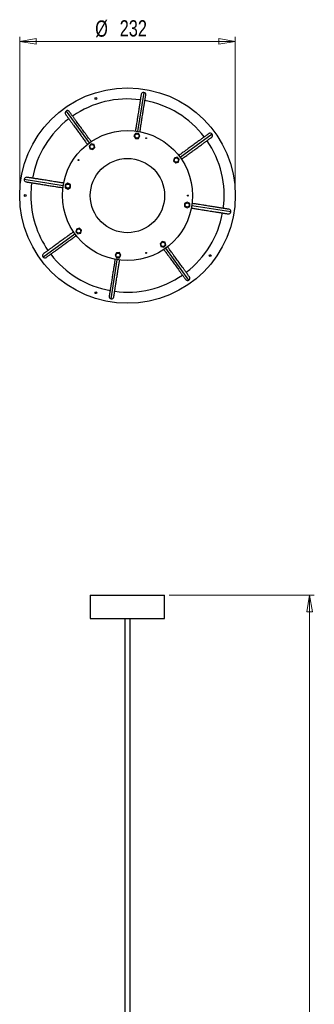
# Model space of a CAD drawing. Header units: millimetres. Extents: x 643 to 868, y 326 to 750.
# Tile 3 of 4: x 643 to 706, y 538 to 750. Entities that reach past the tile are written whole.
import ezdxf

# ---------------------------------------------------------------- set-up
doc = ezdxf.new("R2010")
doc.units = ezdxf.units.MM
doc.styles.add('SLDTEXTSTYLE0', font='TXT', dxfattribs={"width": 0.75})
doc.dimstyles.new('SLDDIMSTYLE0', dxfattribs={"dimtxt": 3.5, "dimasz": 3.556, "dimexe": 0, "dimexo": 0.0625, "dimgap": 0.875, "dimtad": 1, "dimdec": 0, "dimlfac": 5, "dimrnd": 1e-09, "dimzin": 12, "dimdsep": 46, "dimtxsty": 'SLDTEXTSTYLE0', "dimblk1": 'CLOSED', "dimblk2": 'CLOSED', "dimsah": 1, "dimcen": 0.09, "dimadec": 0, "dimazin": 3, "dimtfac": 1, "dimtdec": 0, "dimtofl": 0, "dimtmove": 0, "dimatfit": 3, "dimldrblk": 'CLOSED', "dimfxl": 0, "dimfrac": 2, "dimtolj": 1, "dimtzin": 12, "dimarcsym": 0})

# ---------------------------------------------------------------- blocks, each defined once
blk = doc.blocks.new('_Closed')
at = {"color": 0, "linetype": 'ByBlock', "lineweight": -2}
for p, q in [((-1, 0.166667), (0, 0)), ((-1, 0.166667), (-1, -0.166667)), ((0, 0), (-1, -0.166667)), ((0, 0), (-1, 0))]:
    blk.add_line(p, q, dxfattribs=at)
blk = doc.blocks.new('_D')
at = {"color": 7, "linetype": 'Continuous', "lineweight": 0}
for p, q in [((674.84, 625.77), (706.04, 625.77)), ((705.04, 325.83), (705.04, 625.77)), ((684.64, 325.83), (706.04, 325.83))]:
    blk.add_line(p, q, dxfattribs=at)
at = {"color": 7, "linetype": 'Continuous', "lineweight": 18, "xscale": 3.556, "yscale": 3.556}
for p, rotation in [((705.04, 625.77), 90.0000000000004), ((705.04, 325.83), 270.0000000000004)]:
    blk.add_blockref('_Closed', p, dxfattribs=dict(at, rotation=rotation))
at = {"color": 7, "linetype": 'Continuous', "lineweight": 18, "insert": (700.53, 475.92), "char_height": 3.5, "attachment_point": 1, "rotation": 90, "style": 'SLDTEXTSTYLE0'}
blk.add_mtext('1500', dxfattribs=at)
blk = doc.blocks.new('_D_1')
at = {"color": 7, "linetype": 'Continuous', "lineweight": 0}
for p, q in [((642.64, 712.82), (642.64, 746.02)), ((642.64, 745.02), (689.04, 745.02)), ((689.04, 712.82), (689.04, 746.02))]:
    blk.add_line(p, q, dxfattribs=at)
at = {"color": 7, "linetype": 'Continuous', "lineweight": 18, "xscale": 3.556, "yscale": 3.556, "rotation": 180.0000000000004}
blk.add_blockref('_Closed', (642.64, 745.02, 9.31), dxfattribs=at)
at = {"color": 7, "linetype": 'Continuous', "lineweight": 18, "xscale": 3.556, "yscale": 3.556}
blk.add_blockref('_Closed', (689.04, 745.02, 9.31), dxfattribs=at)
at = {"color": 7, "linetype": 'Continuous', "lineweight": 18, "char_height": 3.5, "attachment_point": 1, "style": 'SLDTEXTSTYLE0'}
for s, insert in [('%%c', (658.89, 749.53)), ('232', (664.17, 749.58))]:
    blk.add_mtext(s, dxfattribs=dict(at, insert=insert))

msp = doc.modelspace()

# ---------------------------------------------------------------- linework, layer by layer
at = {"color": 8, "linetype": 'Continuous', "lineweight": 25}
for p, q in [((669.36, 734.04), (668.03, 725.65)), ((652.62, 730.02), (657.61, 723.15)), ((684.05, 725.04), (677.17, 720.05)), ((643.62, 715.34), (652.02, 714.01)), ((688.07, 708.3), (679.67, 709.63)), ((647.64, 698.59), (654.52, 703.59)), ((679.07, 693.62), (674.07, 700.49)), ((662.32, 689.6), (663.65, 697.99))]:
    msp.add_line(p, q, dxfattribs=at)
at = {"color": 7, "linetype": 'Continuous', "lineweight": 25}
for p, q in [((667.55, 725.2), (667.24, 724.65)), ((668.18, 725.22), (667.55, 725.2)), ((668.51, 724.67), (668.18, 725.22)), ((667.24, 724.65), (667.57, 724.1)), ((667.57, 724.1), (668.21, 724.12)), ((668.21, 724.12), (668.51, 724.67)), ((658.02, 722.95), (657.59, 722.49)), ((657.59, 722.49), (657.76, 721.88)), ((657.76, 721.88), (658.38, 721.73)), ((658.64, 722.8), (658.02, 722.95)), ((658.38, 721.73), (658.82, 722.19)), ((658.82, 722.19), (658.64, 722.8)), ((675.9, 719.9), (675.75, 719.28)), ((675.75, 719.28), (676.21, 718.84)), ((676.51, 720.08), (675.9, 719.9)), ((676.21, 718.84), (676.82, 719.02)), ((676.97, 719.64), (676.51, 720.08)), ((676.82, 719.02), (676.97, 719.64)), ((652.99, 714.49), (652.45, 714.16)), ((652.45, 714.16), (652.46, 713.52)), ((652.46, 713.52), (653.02, 713.22)), ((653.55, 714.18), (652.99, 714.49)), ((653.02, 713.22), (653.56, 713.55)), ((653.56, 713.55), (653.55, 714.18)), ((678.67, 710.42), (678.13, 710.09)), ((679.23, 710.11), (678.67, 710.42)), ((678.13, 710.09), (678.14, 709.46)), ((678.14, 709.46), (678.7, 709.15)), ((678.7, 709.15), (679.24, 709.48)), ((679.24, 709.48), (679.23, 710.11)), ((654.87, 704.62), (654.72, 704)), ((654.72, 704), (655.18, 703.56)), ((655.48, 704.79), (654.87, 704.62)), ((655.94, 704.36), (655.48, 704.79)), ((655.78, 703.74), (655.94, 704.36)), ((655.18, 703.56), (655.78, 703.74)), ((673.31, 701.91), (672.87, 701.45)), ((673.92, 701.76), (673.31, 701.91)), ((672.87, 701.45), (673.05, 700.84)), ((673.05, 700.84), (673.66, 700.69)), ((673.66, 700.69), (674.1, 701.15)), ((674.1, 701.15), (673.92, 701.76)), ((663.48, 699.52), (663.17, 698.97)), ((663.17, 698.97), (663.5, 698.42)), ((664.12, 699.54), (663.48, 699.52)), ((663.5, 698.42), (664.14, 698.44)), ((664.44, 698.99), (664.12, 699.54)), ((664.14, 698.44), (664.44, 698.99)), ((657.84, 625.77), (657.84, 620.77)), ((657.84, 625.77), (673.84, 625.77)), ((673.84, 620.77), (673.84, 625.77)), ((657.84, 620.77), (673.84, 620.77)), ((665.24, 620.77), (665.24, 445.77)), ((666.44, 445.77), (666.44, 620.77))]:
    msp.add_line(p, q, dxfattribs=at)
for centre, radius in [((665.84, 711.82), 23.2), ((659.05, 732.74), 0.2), ((665.84, 711.82), 14), ((667.88, 724.66), 0.45), ((669.86, 724.18), 0.1), ((658.2, 722.34), 0.45), ((655.33, 719.46), 0.1), ((665.84, 711.82), 8), ((676.36, 719.46), 0.45), ((653, 713.85), 0.45), ((643.84, 711.82), 0.2), ((678.84, 711.82), 0.1), ((678.68, 709.79), 0.45), ((655.33, 704.18), 0.45), ((673.48, 701.3), 0.45), ((663.81, 698.98), 0.45), ((669.86, 699.46), 0.1), ((683.64, 698.89), 0.2), ((659.05, 690.9), 0.2)]:
    msp.add_circle(centre, radius, dxfattribs=at)
for centre, radius, start, end in [((669.29, 733.55), 0.5, 81, 171.019), ((669.29, 733.55), 0.5, 351.019, 81), ((665.84, 711.82), 20.8, 82.3806, 124.6194), ((665.84, 711.82), 20.8, 37.3794, 79.6207), ((652.91, 729.62), 0.5, 126, 216.019), ((652.91, 729.62), 0.5, 36.019, 126), ((665.84, 711.82), 20.8, 127.3791, 169.6207), ((683.64, 724.75), 0.5, 36, 126.019), ((665.84, 711.82), 20.8, 352.3776, 34.6228), ((683.64, 724.75), 0.5, 306.019, 36), ((644.11, 715.26), 0.5, 171, 261.019), ((644.11, 715.26), 0.5, 81.019, 171), ((665.84, 711.82), 20.8, 172.3773, 180), ((665.84, 711.82), 20.8, 180, 214.6228), ((687.57, 708.38), 0.5, 261.019, 351), ((687.57, 708.38), 0.5, 351, 81.019), ((665.84, 711.82), 20.8, 307.3777, 349.6213), ((648.05, 698.89), 0.5, 126.019, 216), ((648.05, 698.89), 0.5, 216, 306.019), ((665.84, 711.82), 20.8, 217.3799, 259.6199), ((665.84, 711.82), 20.8, 262.3806, 304.6196), ((678.77, 694.02), 0.5, 216.019, 306), ((678.77, 694.02), 0.5, 306, 36.019), ((662.4, 690.09), 0.5, 171.019, 261), ((662.4, 690.09), 0.5, 261, 351.019)]:
    msp.add_arc(centre, radius, start, end, dxfattribs=at)
for points, knots in [([(668.79, 733.63), (668.79, 733.62), (668.79, 733.59), (668.76, 733.44), (668.73, 733.21), (668.68, 732.93), (668.63, 732.63), (668.59, 732.34), (668.55, 732.08), (668.51, 731.83), (668.47, 731.57), (668.42, 731.29), (668.34, 730.79), (668.22, 730.04), (668.09, 729.18), (667.98, 728.48), (667.89, 727.94), (667.78, 727.26), (667.66, 726.5), (667.58, 725.95), (667.54, 725.7)], [0, 0, 0, 0, 0.080453, 0.154484, 0.221406, 0.287544, 0.343494, 0.388912, 0.42384, 0.455975, 0.489011, 0.522927, 0.557695, 0.653627, 0.751398, 0.789446, 0.829385, 0.882052, 0.948109, 1, 1, 1, 1]), ([(668.52, 725.53), (668.56, 725.78), (668.65, 726.34), (668.77, 727.11), (668.88, 727.79), (668.96, 728.33), (669.07, 729.02), (669.21, 729.89), (669.33, 730.65), (669.41, 731.15), (669.46, 731.45), (669.5, 731.73), (669.55, 732), (669.59, 732.26), (669.63, 732.53), (669.67, 732.8), (669.71, 733.06), (669.75, 733.28), (669.77, 733.44), (669.78, 733.46), (669.78, 733.47)], [0, 0, 0, 0, 0.05327, 0.119231, 0.171821, 0.211701, 0.249694, 0.347323, 0.443114, 0.480116, 0.516148, 0.551175, 0.585198, 0.625584, 0.668519, 0.719716, 0.778917, 0.845741, 0.919664, 1, 1, 1, 1]), ([(658.03, 723.43), (657.88, 723.62), (657.55, 724.08), (657.1, 724.7), (656.7, 725.26), (656.38, 725.7), (655.96, 726.27), (655.45, 726.98), (655, 727.6), (654.7, 728.01), (654.52, 728.26), (654.35, 728.48), (654.19, 728.7), (654.04, 728.92), (653.88, 729.14), (653.71, 729.36), (653.56, 729.58), (653.43, 729.76), (653.34, 729.89), (653.32, 729.9), (653.32, 729.91)], [0, 0, 0, 0, 0.051519, 0.117601, 0.170289, 0.210243, 0.248306, 0.346115, 0.442084, 0.479154, 0.515252, 0.550345, 0.584431, 0.624891, 0.667905, 0.719198, 0.778508, 0.845456, 0.919516, 1, 1, 1, 1]), ([(652.51, 729.32), (652.51, 729.31), (652.53, 729.3), (652.62, 729.17), (652.76, 728.98), (652.92, 728.75), (653.1, 728.5), (653.27, 728.27), (653.43, 728.06), (653.57, 727.86), (653.73, 727.64), (653.9, 727.41), (654.19, 727), (654.64, 726.39), (655.15, 725.68), (655.57, 725.11), (655.89, 724.67), (656.29, 724.11), (656.75, 723.48), (657.09, 723.02), (657.24, 722.82)], [0, 0, 0, 0, 0.080329, 0.154246, 0.221064, 0.2871, 0.342963, 0.388311, 0.423186, 0.455271, 0.488255, 0.522119, 0.556834, 0.652617, 0.750238, 0.788227, 0.828104, 0.88069, 0.946644, 1, 1, 1, 1]), ([(683.35, 725.15), (683.34, 725.15), (683.32, 725.14), (683.19, 725.04), (683.01, 724.91), (682.78, 724.74), (682.53, 724.56), (682.3, 724.39), (682.08, 724.24), (681.88, 724.09), (681.67, 723.93), (681.43, 723.76), (681.03, 723.47), (680.41, 723.02), (679.71, 722.51), (679.13, 722.09), (678.69, 721.77), (678.14, 721.37), (677.51, 720.91), (677.05, 720.58), (676.84, 720.43)], [0, 0, 0, 0, 0.0803454, 0.1542776, 0.2211101, 0.2871595, 0.3430344, 0.3883916, 0.4232736, 0.4553653, 0.4883569, 0.5222277, 0.5569495, 0.6527529, 0.7503937, 0.7883911, 0.8282762, 0.8808731, 0.9468413, 1, 1, 1, 1]), ([(677.44, 719.63), (677.64, 719.77), (678.1, 720.11), (678.72, 720.56), (679.28, 720.96), (679.72, 721.28), (680.29, 721.7), (681, 722.21), (681.62, 722.67), (682.03, 722.96), (682.28, 723.14), (682.51, 723.31), (682.73, 723.47), (682.94, 723.63), (683.17, 723.79), (683.39, 723.95), (683.6, 724.1), (683.78, 724.23), (683.91, 724.33), (683.93, 724.34), (683.94, 724.35)], [0, 0, 0, 0, 0.052293, 0.118321, 0.170966, 0.210888, 0.248919, 0.346649, 0.44254, 0.47958, 0.515648, 0.550712, 0.58477, 0.625197, 0.668177, 0.719427, 0.778689, 0.845582, 0.919582, 1, 1, 1, 1]), ([(644.04, 714.77), (644.05, 714.77), (644.07, 714.76), (644.23, 714.74), (644.45, 714.7), (644.73, 714.66), (645.04, 714.61), (645.32, 714.56), (645.58, 714.52), (645.83, 714.48), (646.09, 714.44), (646.38, 714.4), (646.87, 714.32), (647.62, 714.2), (648.48, 714.06), (649.18, 713.95), (649.72, 713.87), (650.4, 713.76), (651.17, 713.64), (651.73, 713.55), (651.98, 713.51)], [0, 0, 0, 0, 0.080332, 0.154253, 0.221075, 0.287113, 0.342979, 0.388329, 0.423206, 0.455292, 0.488279, 0.522144, 0.55686, 0.652648, 0.750273, 0.788265, 0.828143, 0.880732, 0.946689, 1, 1, 1, 1]), ([(652.11, 714.5), (651.87, 714.54), (651.31, 714.63), (650.56, 714.75), (649.88, 714.85), (649.34, 714.94), (648.64, 715.05), (647.78, 715.19), (647.02, 715.31), (646.51, 715.39), (646.21, 715.43), (645.93, 715.48), (645.67, 715.52), (645.4, 715.56), (645.13, 715.61), (644.86, 715.65), (644.6, 715.69), (644.38, 715.72), (644.22, 715.75), (644.2, 715.75), (644.19, 715.75)], [0, 0, 0, 0, 0.051719, 0.117788, 0.170464, 0.21041, 0.248465, 0.346254, 0.442202, 0.479265, 0.515355, 0.55044, 0.584518, 0.624971, 0.667976, 0.719257, 0.778555, 0.845489, 0.919533, 1, 1, 1, 1]), ([(679.56, 709.14), (679.81, 709.1), (680.37, 709.01), (681.13, 708.89), (681.81, 708.78), (682.35, 708.7), (683.05, 708.59), (683.91, 708.45), (684.67, 708.33), (685.17, 708.25), (685.48, 708.2), (685.75, 708.16), (686.02, 708.12), (686.28, 708.08), (686.56, 708.03), (686.83, 707.99), (687.09, 707.95), (687.3, 707.91), (687.46, 707.89), (687.48, 707.89), (687.49, 707.88)], [0, 0, 0, 0, 0.052959, 0.118941, 0.171549, 0.211442, 0.249447, 0.347108, 0.442931, 0.479945, 0.515988, 0.551028, 0.585062, 0.625461, 0.66841, 0.719624, 0.778844, 0.845691, 0.919638, 1, 1, 1, 1]), ([(687.65, 708.87), (687.64, 708.87), (687.62, 708.88), (687.46, 708.9), (687.23, 708.94), (686.96, 708.98), (686.65, 709.03), (686.37, 709.07), (686.11, 709.12), (685.86, 709.16), (685.6, 709.2), (685.31, 709.24), (684.82, 709.32), (684.07, 709.44), (683.21, 709.58), (682.51, 709.69), (681.97, 709.77), (681.29, 709.88), (680.52, 710), (679.97, 710.09), (679.72, 710.13)], [0, 0, 0, 0, 0.080395, 0.154374, 0.221248, 0.287338, 0.343248, 0.388633, 0.423537, 0.455648, 0.48866, 0.522552, 0.557296, 0.653159, 0.75086, 0.788881, 0.828791, 0.881421, 0.94743, 1, 1, 1, 1]), ([(654.26, 704.02), (654.05, 703.87), (653.59, 703.54), (652.96, 703.08), (652.41, 702.67), (651.97, 702.35), (651.39, 701.94), (650.69, 701.43), (650.06, 700.97), (649.65, 700.67), (649.4, 700.49), (649.18, 700.33), (648.96, 700.17), (648.74, 700.01), (648.52, 699.85), (648.3, 699.69), (648.09, 699.54), (647.91, 699.41), (647.78, 699.31), (647.76, 699.3), (647.75, 699.29)], [0, 0, 0, 0, 0.053218, 0.119182, 0.171775, 0.211657, 0.249652, 0.347286, 0.443083, 0.480087, 0.516121, 0.55115, 0.585175, 0.625563, 0.6685, 0.719701, 0.778905, 0.845733, 0.91966, 1, 1, 1, 1]), ([(648.34, 698.48), (648.35, 698.49), (648.37, 698.5), (648.49, 698.6), (648.68, 698.73), (648.91, 698.9), (649.16, 699.08), (649.39, 699.25), (649.6, 699.4), (649.81, 699.55), (650.02, 699.71), (650.26, 699.88), (650.66, 700.17), (651.27, 700.62), (651.98, 701.13), (652.55, 701.54), (652.99, 701.87), (653.55, 702.27), (654.17, 702.72), (654.63, 703.05), (654.83, 703.2)], [0, 0, 0, 0, 0.0804313, 0.1544427, 0.2213466, 0.2874667, 0.3434013, 0.3888072, 0.4237264, 0.4558524, 0.4888793, 0.5227864, 0.5575453, 0.6534512, 0.7511965, 0.7892345, 0.8291623, 0.8818154, 0.9478543, 1, 1, 1, 1]), ([(673.65, 700.23), (673.79, 700.02), (674.13, 699.57), (674.58, 698.94), (674.99, 698.38), (675.31, 697.94), (675.72, 697.37), (676.24, 696.66), (676.69, 696.04), (676.99, 695.63), (677.17, 695.38), (677.33, 695.15), (677.49, 694.93), (677.65, 694.72), (677.81, 694.5), (677.97, 694.27), (678.13, 694.06), (678.26, 693.88), (678.35, 693.75), (678.36, 693.74), (678.37, 693.73)], [0, 0, 0, 0, 0.052859, 0.118848, 0.171461, 0.211359, 0.249368, 0.347039, 0.442872, 0.47989, 0.515937, 0.55098, 0.585018, 0.625421, 0.668375, 0.719594, 0.778821, 0.845674, 0.91963, 1, 1, 1, 1]), ([(679.18, 694.31), (679.17, 694.32), (679.16, 694.34), (679.07, 694.47), (678.93, 694.66), (678.77, 694.88), (678.58, 695.13), (678.41, 695.37), (678.26, 695.58), (678.11, 695.78), (677.96, 696), (677.79, 696.23), (677.49, 696.63), (677.05, 697.25), (676.53, 697.96), (676.12, 698.53), (675.8, 698.97), (675.39, 699.53), (674.94, 700.15), (674.6, 700.61), (674.46, 700.81)], [0, 0, 0, 0, 0.08038, 0.154343, 0.221204, 0.287282, 0.34318, 0.388557, 0.423454, 0.455559, 0.488565, 0.52245, 0.557186, 0.653031, 0.750713, 0.788727, 0.828629, 0.881248, 0.947244, 1, 1, 1, 1]), ([(663.16, 698.1), (663.13, 697.85), (663.04, 697.29), (662.92, 696.53), (662.81, 695.85), (662.72, 695.31), (662.61, 694.61), (662.48, 693.75), (662.36, 692.99), (662.28, 692.49), (662.23, 692.19), (662.18, 691.91), (662.14, 691.64), (662.1, 691.38), (662.06, 691.11), (662.01, 690.84), (661.97, 690.58), (661.94, 690.36), (661.91, 690.2), (661.91, 690.18), (661.91, 690.17)], [0, 0, 0, 0, 0.052442, 0.11846, 0.171097, 0.211012, 0.249038, 0.346752, 0.442627, 0.479662, 0.515724, 0.550783, 0.584835, 0.625256, 0.668229, 0.719471, 0.778724, 0.845606, 0.919594, 1, 1, 1, 1]), ([(662.9, 690.01), (662.9, 690.02), (662.9, 690.04), (662.93, 690.2), (662.96, 690.43), (663.01, 690.71), (663.05, 691.01), (663.1, 691.3), (663.14, 691.56), (663.18, 691.8), (663.22, 692.07), (663.27, 692.35), (663.34, 692.84), (663.46, 693.6), (663.6, 694.46), (663.71, 695.16), (663.8, 695.69), (663.9, 696.38), (664.02, 697.14), (664.11, 697.7), (664.15, 697.95)], [0, 0, 0, 0, 0.080355, 0.154296, 0.221137, 0.287195, 0.343076, 0.388439, 0.423325, 0.455421, 0.488417, 0.522292, 0.557018, 0.652833, 0.750486, 0.788488, 0.828377, 0.880981, 0.946957, 1, 1, 1, 1])]:
    msp.add_open_spline(points, degree=3, knots=knots, dxfattribs=at)

# ---------------------------------------------------------------- dimensions: what is measured, and where the dimension line sits
at = {"color": 7, "linetype": 'Continuous', "lineweight": 18}
dim = msp.add_linear_dim(base=(689.04, 745.02), p1=(642.64, 711.82), p2=(689.04, 711.82), text='%%c<>', dimstyle='SLDDIMSTYLE0', dxfattribs=at)
dim.commit()
dim.dimension.update_dxf_attribs({"geometry": '_D_1', "text_midpoint": (665.41, 745.02), "dimtype": 160})
dim = msp.add_linear_dim(base=(705.04, 625.77), p1=(683.64, 325.83), p2=(673.84, 625.77), angle=90, dimstyle='SLDDIMSTYLE0', dxfattribs=at)
dim.commit()
dim.dimension.update_dxf_attribs({"geometry": '_D', "text_midpoint": (705.04, 481.09), "dimtype": 160})

doc.saveas('drawing.dxf')
